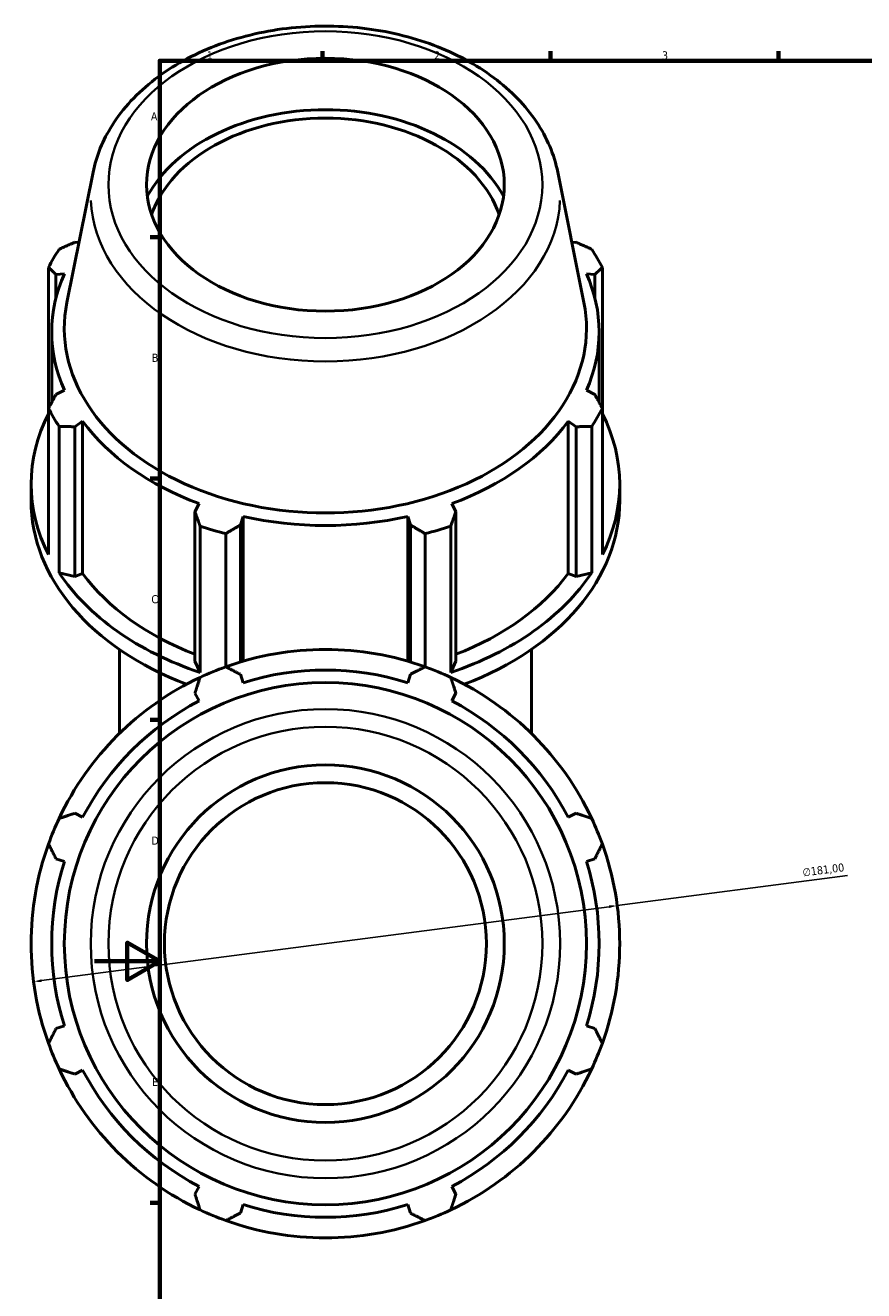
# Model space of a CAD drawing. Header units: millimetres. Extents: x -21 to 1695, y -211 to 1449.
# Tile 2 of 11: x -21 to 236, y 196 to 585. Entities that reach past the tile are written whole.
import ezdxf

# ---------------------------------------------------------------- set-up
doc = ezdxf.new("R2010")
doc.units = ezdxf.units.MM
for name, color, linetype, lineweight in [('Border (ISO)', 7, 'Continuous', 70), ('Dimension (ISO)', 7, 'Continuous', 25), ('Visible (ISO)', 7, 'Continuous', 50), ('Visible Narrow (ISO)', 7, 'Continuous', 35)]:
    doc.layers.add(name, color=color, linetype=linetype, lineweight=lineweight)
doc.styles.add('Note Text (ISO)', font='tahoma.ttf')
doc.dimstyles.new('Default (ISO)', dxfattribs={"dimtxt": 2.5, "dimasz": 2.5, "dimexe": 3.175, "dimexo": 0, "dimgap": 0.762, "dimtad": 1, "dimrnd": 1e-08, "dimzin": 0, "dimtxsty": 'Note Text (ISO)', "dimcen": 0.09, "dimdle": 10, "dimclrd": 256, "dimclre": 256, "dimclrt": 256, "dimazin": 0, "dimtfac": 1.40208, "dimtmove": 0, "dimatfit": 3, "dimfxl": 1, "dimtolj": 1, "dimtzin": 0, "dimlwd": -1, "dimlwe": -1, "dimarcsym": 0})

# ---------------------------------------------------------------- blocks, each defined once
blk = doc.blocks.new('Borders Default Border')
at = {"layer": 'Border (ISO)'}
for p, q in [((70.08, 574), (70.08, 576.9)), ((140.17, 574), (140.17, 576.9)), ((210.25, 574), (210.25, 576.9)), ((20, 519.75), (17.1, 519.75)), ((20, 445.5), (17.1, 445.5)), ((20, 371.25), (17.1, 371.25)), ((20, 222.75), (17.1, 222.75))]:
    blk.add_line(p, q, dxfattribs=at)
at = {"layer": 'Border (ISO)', "flags": 128}
for points in [[(20, 20), (20, 574), (821, 574), (821, 20), (20, 20)], [(0, 297), (20, 297), (10, 302.77), (10, 291.23), (20, 297)]]:
    blk.add_lwpolyline(points, dxfattribs=at)
at = {"layer": 'Border (ISO)', "color": 232, "true_color": 0xca0064, "char_height": 2.5, "attachment_point": 7, "style": 'Note Text (ISO)'}
for s, insert in [('1', (34.48, 574.4)), ('2', (104.37, 574.4)), ('3', (174.43, 574.35)), ('A', (17.29, 555.62)), ('B', (17.59, 481.38)), ('C', (17.43, 407.08)), ('D', (17.43, 332.88)), ('E', (17.64, 258.63))]:
    blk.add_mtext(s, dxfattribs=dict(at, insert=insert))
blk = doc.blocks.new('*D15')
at = {"layer": 'Defpoints', "color": 0, "transparency": 16777216}
for p in [(160.7, 314.13), (-18.78, 290.73)]:
    blk.add_point(p, dxfattribs=at)
at = {"layer": 'Dimension (ISO)', "transparency": 16777216}
for p, q in [((160.7, 314.13), (231.54, 323.36)), ((-16.3, 291.05), (158.22, 313.8))]:
    blk.add_line(p, q, dxfattribs=at)
blk.add_arc((70.96, 302.43), 90.5, 5.4166, 19.792, dxfattribs=at)
for points in [[(158.17, 314.22), (158.27, 313.39), (160.7, 314.13)], [(-16.36, 291.47), (-16.25, 290.64), (-18.78, 290.73)]]:
    blk.add_solid(points, dxfattribs=at)
at = {"layer": 'Dimension (ISO)', "color": 232, "true_color": 0xca0064, "transparency": 16777216, "insert": (217.52, 325.54), "char_height": 2.5, "attachment_point": 1, "rotation": 7.4267, "style": 'Note Text (ISO)'}
blk.add_mtext('\\A1;∅181,00', dxfattribs=at)

msp = doc.modelspace()

# ---------------------------------------------------------------- linework, layer by layer
at = {"layer": 'Visible (ISO)'}
for p, q in [((-0.4906, 539.693), (-8.5284, 499.6535)), ((142.4077, 539.693), (150.4455, 499.6535)), ((-4.8256, 518.0985), (-6.105, 518.1574)), ((148.022, 518.1574), (146.7427, 518.0985)), ((-14.1955, 510.4249), (-14.1955, 467.0879)), ((156.1125, 467.0879), (156.1125, 510.4249)), ((-11.9004, 508.264), (-9.311, 508.4623)), ((-11.9004, 501.01), (-11.9004, 508.264)), ((151.2281, 508.4623), (153.8175, 508.264)), ((153.8175, 508.264), (153.8175, 501.01)), ((-13.2065, 468.9154), (-13.2065, 490.5662)), ((155.1235, 468.9154), (155.1235, 490.5662)), ((-9.311, 472.6701), (-11.9004, 471.3172)), ((153.8175, 471.3172), (151.2281, 472.6701)), ((-14.1955, 422.093), (-14.1955, 467.0879)), ((156.1125, 467.0879), (156.1125, 422.093)), ((-10.9229, 461.5013), (-10.9229, 416.5064)), ((-6.105, 461.4238), (-3.6967, 463.0859)), ((-6.105, 415.3947), (-6.105, 461.4238)), ((-3.6967, 416.2812), (-3.6967, 463.0859)), ((145.6138, 463.0859), (148.022, 461.4238)), ((145.6138, 416.2812), (145.6138, 463.0859)), ((148.022, 461.4238), (148.022, 415.3947)), ((152.84, 416.5064), (152.84, 461.5013)), ((-19.5415, 438.6421), (-19.5415, 443.7615)), ((161.4585, 438.6421), (161.4585, 443.7615)), ((32.0955, 437.777), (30.8418, 435.2985)), ((111.0753, 435.2985), (109.8216, 437.777)), ((30.8418, 435.2985), (30.8418, 389.2694)), ((44.8332, 431.2005), (45.6496, 433.8071)), ((45.6496, 389.3164), (45.6496, 433.8071)), ((96.2674, 433.8071), (97.0839, 431.2005)), ((96.2674, 389.3164), (96.2674, 433.8071)), ((111.0753, 389.2694), (111.0753, 435.2985)), ((32.4141, 385.8626), (32.4141, 430.8575)), ((40.3147, 428.5434), (40.3147, 387.5814)), ((44.8332, 389.0745), (44.8332, 431.2005)), ((97.0839, 431.2005), (97.0839, 389.0745)), ((101.6024, 387.5814), (101.6024, 428.5434)), ((109.503, 430.8575), (109.503, 385.8626)), ((-10.9229, 416.5064), (-6.105, 415.3947)), ((148.022, 415.3947), (152.84, 416.5064)), ((-6.105, 415.3947), (-3.6967, 416.2812)), ((145.6138, 416.2812), (148.022, 415.3947)), ((7.6085, 367.0573), (7.6085, 392.9418)), ((30.8418, 389.2694), (32.4141, 385.8626)), ((109.503, 385.8626), (111.0753, 389.2694)), ((134.3085, 367.0573), (134.3085, 392.9418)), ((45.6496, 382.697), (44.8332, 385.2863)), ((97.0839, 385.2863), (96.2674, 382.697)), ((30.8418, 379.4909), (32.0955, 377.0826)), ((109.8216, 377.0826), (111.0753, 379.4909)), ((-3.6967, 341.2904), (-6.105, 342.5441)), ((148.022, 342.5441), (145.6138, 341.2904)), ((-11.9004, 328.5527), (-9.311, 327.7363)), ((151.2281, 327.7363), (153.8175, 328.5527)), ((-9.311, 277.1185), (-11.9004, 276.3021)), ((153.8175, 276.3021), (151.2281, 277.1185)), ((-6.105, 262.3107), (-3.6967, 263.5643)), ((145.6138, 263.5643), (148.022, 262.3107)), ((32.0955, 227.7721), (30.8418, 225.3639)), ((111.0753, 225.3639), (109.8216, 227.7721)), ((44.8332, 219.5684), (45.6496, 222.1578)), ((96.2674, 222.1578), (97.0839, 219.5684))]:
    msp.add_line(p, q, dxfattribs=at)
for radius in [80.2838, 55, 49.5]:
    msp.add_circle((70.9585, 302.4274), radius, dxfattribs=at)
for radius, start, end in [(90.5, 70.208016, 109.791984), (90.5, 109.791984, 115.208016), (84.165, 72.5, 107.5), (90.5, 64.791984, 70.208016), (90.5, 115.208016, 154.791984), (90.5, 25.208016, 64.791984), (84.165, 117.5, 152.5), (84.165, 27.5, 62.5), (90.5, 154.791984, 160.208016), (90.5, 19.791984, 25.208016), (90.5, 160.208016, 199.791984), (90.5, 340.208016, 19.791984), (84.165, 162.5, 197.5), (84.165, 342.5, 17.5), (90.5, 199.791984, 205.208016), (90.5, 334.791984, 340.208016), (90.5, 205.208016, 244.791984), (84.165, 207.5, 242.5), (90.5, 295.208016, 334.791984), (84.165, 297.5, 332.5), (84.165, 252.5, 287.5), (90.5, 244.791984, 250.208016), (90.5, 289.791984, 295.208016), (90.5, 250.208016, 289.791984)]:
    msp.add_arc((70.9585, 302.4274), radius, start, end, dxfattribs=at)
msp.add_ellipse((70.9585, 535.8692), major_axis=(-55, 0), ratio=0.70710678, dxfattribs=at)
for centre, major_axis, start_param, end_param in [((70.9585, 517.455), (58.6599, 0), 0.36626221, 2.77533044), ((70.9585, 517.455), (55, 0), 0.23901158, 2.90258107), ((70.9585, 488.7564), (-90.5, 0), 5.84322243, 5.93775002), ((70.9585, 488.7564), (90.5, 0), 0.34543529, 0.43996288), ((70.9585, 490.5662), (-84.165, 0), 5.97775269, 6.58861793), ((70.9585, 490.5662), (84.165, 0), 5.97775269, 6.58861793), ((70.9585, 491.6751), (-80.2838, 0), 6.14217766, 9.56578561), ((70.9585, 488.7564), (-90.5, 0), 0.34543529, 0.43996288), ((70.9585, 488.7564), (90.5, 0), 5.84322243, 5.93775002), ((70.9585, 443.7615), (-90.5, 0), 5.93775002, 6.62862059), ((70.9585, 443.7615), (90.5, 0), 5.93775002, 6.62862059), ((70.9585, 490.5662), (84.165, 0), 3.6215582, 4.23242344), ((70.9585, 490.5662), (84.165, 0), 5.19235452, 5.80321976), ((70.9585, 438.6421), (-90.5, 0), 0, 1.07942669), ((70.9585, 438.6421), (90.5, 0), 5.20375862, 6.28318531), ((70.9585, 490.5662), (84.165, 0), 4.40695636, 5.0178216), ((70.9585, 488.7564), (90.5, 0), 4.2724261, 4.36695369), ((70.9585, 488.7564), (90.5, 0), 5.05782427, 5.15235186), ((70.9585, 443.7615), (90.5, 0), 3.58155553, 4.2724261), ((70.9585, 443.7615), (90.5, 0), 5.15235186, 5.84322243), ((70.9585, 443.7615), (84.165, 0), 3.6215582, 4.2155561), ((70.9585, 443.7615), (84.165, 0), 5.20922186, 5.80321976)]:
    msp.add_ellipse(centre, major_axis=major_axis, ratio=0.70710678, start_param=start_param, end_param=end_param, dxfattribs=at)
msp.add_open_spline([(142.4077, 539.693), (141.318, 545.121), (139.0739, 550.3757), (132.4791, 560.2421), (128.0408, 564.8168), (117.3675, 572.8196), (111.0735, 576.2038), (97.3294, 581.3747), (89.8693, 583.145), (74.5688, 584.8923), (66.7305, 584.8683), (51.4474, 583.0261), (44.0047, 581.2085), (30.2528, 575.9239), (23.9436, 572.4583), (13.1649, 564.1807), (8.6764, 559.3794), (2.5079, 549.5778), (0.5163, 544.7086), (-0.4906, 539.693)], degree=3, knots=[3.2826003, 3.2826003, 3.2826003, 3.2826003, 3.58311229, 3.58311229, 3.89769572, 3.89769572, 4.2234204, 4.2234204, 4.55226192, 4.55226192, 4.88122882, 4.88122882, 5.21019917, 5.21019917, 5.53901742, 5.53901742, 5.86449537, 5.86449537, 6.14217766, 6.14217766, 6.14217766, 6.14217766], dxfattribs=at)
for points, weights in [([(-10.9229, 516.0115), (-8.4648, 517.1165), (-6.105, 518.1574)], [2.40042970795, 2.43042107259, 2.45877834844]), ([(148.022, 518.1574), (150.3819, 517.1165), (152.84, 516.0115)], [2.44916063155, 2.42091427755, 2.39104022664]), ([(-11.9004, 508.264), (-13.0245, 509.3325), (-14.1955, 510.4249)], [2.45877834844, 2.43042107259, 2.40042970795]), ([(156.1125, 510.4249), (154.9416, 509.3325), (153.8175, 508.264)], [2.39104022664, 2.42091427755, 2.44916063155]), ([(-14.1955, 467.0879), (-13.0245, 469.2558), (-11.9004, 471.3172)], [2.38165074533, 2.41140748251, 2.43954291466]), ([(153.8175, 471.3172), (154.9416, 469.2558), (156.1125, 467.0879)], [2.44916063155, 2.42091427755, 2.39104022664]), ([(-6.105, 461.4238), (-8.4648, 461.4719), (-10.9229, 461.5013)], [2.43954291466, 2.41140748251, 2.38165074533]), ([(152.84, 461.5013), (150.3819, 461.4719), (148.022, 461.4238)], [2.39104022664, 2.42091427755, 2.44916063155]), ([(32.4141, 430.8575), (31.6119, 433.1334), (30.8418, 435.2985)], [2.38165074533, 2.41140748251, 2.43954291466]), ([(111.0753, 435.2985), (110.3052, 433.1334), (109.503, 430.8575)], [2.44916063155, 2.42091427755, 2.39104022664]), ([(44.8332, 431.2005), (42.6201, 429.9092), (40.3147, 428.5434)], [2.44916063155, 2.42091427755, 2.39104022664]), ([(101.6024, 428.5434), (99.297, 429.9092), (97.0839, 431.2005)], [2.39104022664, 2.42091427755, 2.44916063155]), ([(40.3147, 387.5814), (42.6201, 386.4104), (44.8332, 385.2863)], [1, 1.00125313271, 1.00168946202]), ([(97.0839, 385.2863), (99.297, 386.4104), (101.6024, 387.5814)], [1.00168946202, 1.00125313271, 1]), ([(30.8418, 379.4909), (31.6119, 381.8507), (32.4141, 384.3088)], [1.00168946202, 1.00125313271, 1]), ([(109.503, 384.3088), (110.3052, 381.8507), (111.0753, 379.4909)], [1, 1.00125313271, 1.00168946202]), ([(-10.9229, 340.9719), (-8.4648, 341.774), (-6.105, 342.5441)], [1, 1.00125313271, 1.00168946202]), ([(148.022, 342.5441), (150.3819, 341.774), (152.84, 340.9719)], [1.00168946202, 1.00125313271, 1]), ([(-11.9004, 328.5527), (-13.0245, 330.7659), (-14.1955, 333.0712)], [1.00168946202, 1.00125313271, 1]), ([(156.1125, 333.0712), (154.9416, 330.7659), (153.8175, 328.5527)], [1, 1.00125313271, 1.00168946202]), ([(-14.1955, 271.7835), (-13.0245, 274.0889), (-11.9004, 276.3021)], [1, 1.00125313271, 1.00168946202]), ([(153.8175, 276.3021), (154.9416, 274.0889), (156.1125, 271.7835)], [1.00168946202, 1.00125313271, 1]), ([(-6.105, 262.3107), (-8.4648, 263.0807), (-10.9229, 263.8829)], [1.00168946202, 1.00125313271, 1]), ([(152.84, 263.8829), (150.3819, 263.0807), (148.022, 262.3107)], [1, 1.00125313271, 1.00168946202]), ([(32.4141, 220.5459), (31.6119, 223.0041), (30.8418, 225.3639)], [1, 1.00125313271, 1.00168946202]), ([(111.0753, 225.3639), (110.3052, 223.0041), (109.503, 220.5459)], [1.00168946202, 1.00125313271, 1]), ([(44.8332, 219.5684), (42.6201, 218.4443), (40.3147, 217.2734)], [1.00168946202, 1.00125313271, 1]), ([(101.6024, 217.2734), (99.297, 218.4443), (97.0839, 219.5684)], [1, 1.00125313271, 1.00168946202])]:
    msp.add_rational_spline(points, weights, degree=2, dxfattribs=at)
at = {"layer": 'Visible Narrow (ISO)'}
for radius in [72.1654, 66.7189]:
    msp.add_circle((70.9585, 302.4274), radius, dxfattribs=at)
msp.add_ellipse((70.9585, 535.8692), major_axis=(-66.7189, 0), ratio=0.70710678, dxfattribs=at)
msp.add_ellipse((70.9585, 532.5214), major_axis=(-72.1654, 0), ratio=0.70710678, start_param=0.03017275, end_param=3.11141991, dxfattribs=at)

# ---------------------------------------------------------------- block references
msp.add_blockref('Borders Default Border', (0, 0))

# ---------------------------------------------------------------- dimensions: what is measured, and where the dimension line sits
at = {"layer": 'Dimension (ISO)'}
dim = msp.add_diameter_dim_2p(p1=(-18.7823, 290.7295), p2=(160.6993, 314.1252), dimstyle='Default (ISO)', override={"dimdec": 2, "dimlfac": 1, "dimtp": 0, "dimtm": 0, "dimtdec": 2, "dimatfit": 2}, dxfattribs=at)
dim.commit()
dim.dimension.update_dxf_attribs({"geometry": '*D15', "text_midpoint": (224.4103, 322.43), "dimtype": 163})

doc.saveas('drawing.dxf')
